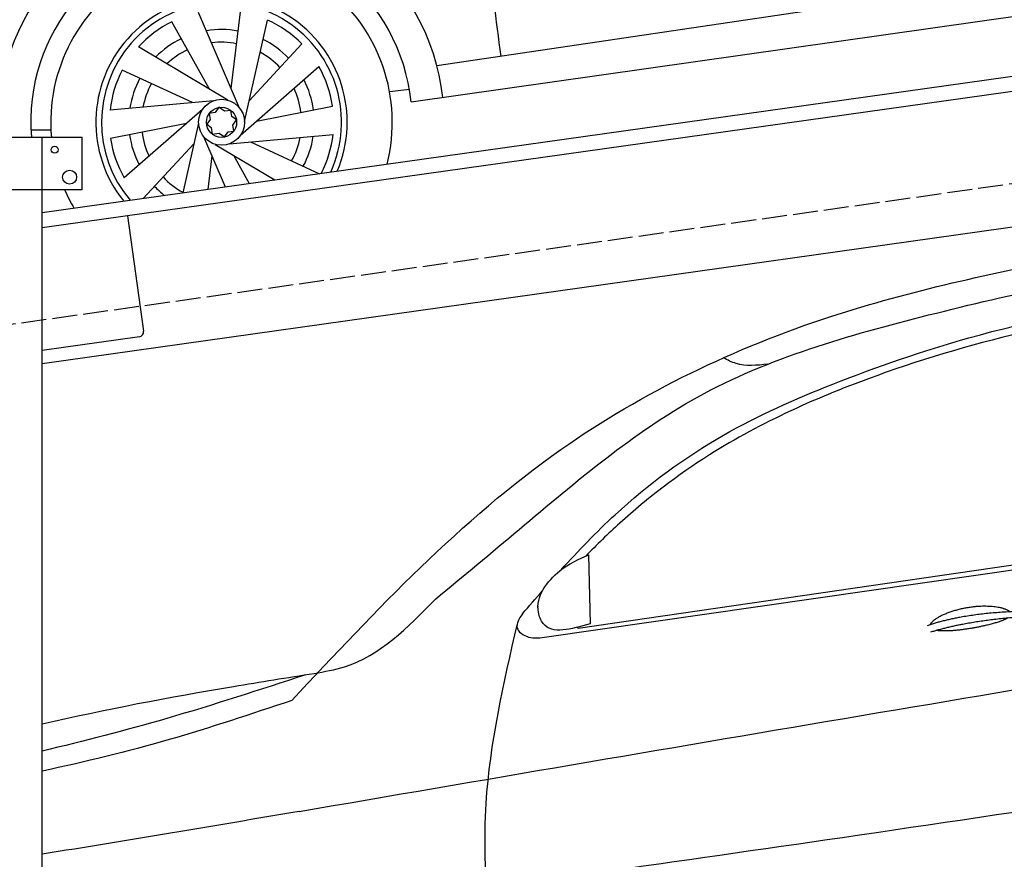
# Model space of a CAD drawing. Extents: x 13 to 6414, y -200 to 6401.
# Tile 4 of 6: x 1239 to 3214, y 2488 to 4172. Entities that reach past the tile are written whole.
import ezdxf

# ---------------------------------------------------------------- set-up
doc = ezdxf.new("R2010")
doc.units = 0
doc.header["$LTSCALE"] = 10
doc.header["$MEASUREMENT"] = 0
doc.linetypes.add('GEN3', pattern=[6.25, 5, -1.25])
doc.layers.get('0').update_dxf_attribs({"linetype": 'CONTINUOUS'})
doc.layers.get('DEFPOINTS').update_dxf_attribs({"linetype": 'CONTINUOUS'})
doc.layers.add('3', color=6, linetype='GEN3')
doc.layers.add('CAR', color=1, linetype='CONTINUOUS')
doc.layers.add('AM_0', color=7, linetype='CONTINUOUS', lineweight=30)
doc.layers.add('AM_5', color=3, linetype='CONTINUOUS', lineweight=15)
doc.dimstyles.new('KLAUS_DXF', dxfattribs={"dimscale": 20, "dimtxt": 3.5, "dimasz": 2, "dimexe": 2, "dimexo": 1, "dimgap": 1.5, "dimtad": 1, "dimlfac": 0.1, "dimdsep": 46, "dimtxsty": 'STANDARD', "dimblk": 'DOT', "dimcen": 2, "dimclrd": 256, "dimclre": 256, "dimclrt": 2, "dimadec": 0, "dimazin": 0, "dimtfac": 1, "dimtmove": 2, "dimatfit": 3, "dimfxl": 1, "dimtolj": 1, "dimarcsym": 0})

# ---------------------------------------------------------------- blocks, each defined once
blk = doc.blocks.new('_DOT')
at = {"color": 0, "linetype": 'ByBlock'}
blk.add_line((-0.5, 0), (-1, 0), dxfattribs=at)
at = {"color": 0, "linetype": 'ByBlock', "const_width": 0.5}
blk.add_lwpolyline([(-0.25, 0, 1), (0.25, 0, 1)], format="xyb", close=True, dxfattribs=at)
blk = doc.blocks.new('*D9')
at = {"layer": 'AM_5', "lineweight": -2, "transparency": 16777216}
for p, q in [((504.1, 3240), (84.1, 3240)), ((124.1, 2280), (124.1, 3200)), ((5804.1, 2240), (84.1, 2240))]:
    blk.add_line(p, q, dxfattribs=at)
at = {"layer": 'DEFPOINTS', "color": 0, "transparency": 16777216}
for p in [(124.1, 3240), (524.1, 3240), (5824.1, 2240)]:
    blk.add_point(p, dxfattribs=at)
at = {"layer": 'AM_5', "lineweight": -2, "transparency": 16777216, "xscale": 40, "yscale": 40, "zscale": 40}
for p, rotation in [((124.1, 3240), 90), ((124.1, 2240), 270)]:
    blk.add_blockref('_DOT', p, dxfattribs=dict(at, rotation=rotation))
at = {"layer": 'AM_5', "color": 2, "transparency": 16777216, "insert": (59.1, 2740), "char_height": 70, "attachment_point": 5, "rotation": 90}
blk.add_mtext('\\A1;100', dxfattribs=at)
blk = doc.blocks.new('Car 175')
at = {"layer": 'CAR'}
for p, q in [((17476, 1674.8), (15621.3, 1399.3)), ((15569.8, 1327.3), (17540.8, 1607.4)), ((15225.6, 1314.9), (15143.5, 1506.5)), ((15208.9, 1353.8), (15227.2, 1508)), ((15165.5, 1352.4), (15089.7, 1488)), ((15235.4, 1288.1), (15281.7, 1491.4)), ((15244.8, 1329.5), (15350.3, 1443.4)), ((15201.9, 1330.7), (15022.8, 1437.5)), ((15131.2, 1325.7), (14990.2, 1390.9)), ((15227.7, 1260.7), (15384.6, 1398)), ((15526, 1348.2), (15566.2, 1352.4)), ((15173.4, 1329.6), (14965.8, 1310.7)), ((15151.1, 1312), (14994.2, 1174.6)), ((15259.6, 1288.6), (15411.9, 1318.8)), ((15529.8, 1321.6), (15530, 1321.6)), ((15119.2, 1284), (14966.8, 1253.8)), ((15143.3, 1284.5), (15111.5, 1144.7)), ((14806.7, 1270.9), (14847.3, 1271)), ((15153.2, 1257.8), (15196.5, 1156.6)), ((15205.3, 1243.1), (15413, 1261.9)), ((15247.5, 1246.9), (15385.6, 1183.2)), ((15133.9, 1243.2), (15032.4, 1133.6)), ((15176.8, 1242), (15296.4, 1170.7)), ((15169.9, 1218.9), (15161.9, 1151.7)), ((15213.3, 1220.3), (15245, 1163.4))]:
    blk.add_line(p, q, dxfattribs=at)
for points in [[(15176.3, 1305.6), (15164.8, 1304), (15166.5, 1291.9)], [(15195.5, 1308.3), (15184.1, 1316.5), (15176.3, 1305.6)], [(15209.9, 1298), (15208.2, 1310.1), (15195.5, 1308.3)], [(15166.5, 1291.9), (15159.7, 1282.3), (15168.8, 1275.8)], [(15212.3, 1280.7), (15219.7, 1291), (15209.9, 1298)], [(15168.8, 1275.8), (15170.7, 1262.4), (15184.8, 1264.4)], [(15184.8, 1264.4), (15195.3, 1256.8), (15202.5, 1266.9)], [(15202.5, 1266.9), (15214, 1268.5), (15212.3, 1280.7)]]:
    blk.add_lwpolyline(points, dxfattribs=at)
for radius in [46.1, 30.3]:
    blk.add_circle((15189.4, 1286.3), radius, dxfattribs=at)
for radius, start, end in [(446.4, 6.4181, 183.8815), (382.6, 6.1394, 184.5303), (342.5, 345.7891, 185.0628), (252, 337.0903, 218.9097), (240.7, 335.4593, 220.5407), (224.9, 116.3101, 137.7752), (224.9, 44.3101, 65.7752), (186, 79.7019, 99.3476), (186, 115.7019, 135.3476), (160.5, 79.1419, 97.0908), (186, 43.7019, 63.3476), (160.5, 115.1419, 133.0908), (160.5, 43.1419, 61.0908), (224.9, 152.3101, 173.7752), (224.9, 8.3101, 29.7752), (186, 151.7019, 171.3476), (160.5, 151.1419, 169.0908), (186, 7.7019, 27.3476), (160.5, 7.1419, 25.0908), (160.5, 187.1419, 205.0908), (224.9, 188.3101, 209.7752), (186, 187.7019, 207.3476), (160.5, 331.1419, 349.0908), (186, 331.7019, 351.3476), (224.9, 332.861, 353.7752), (160.5, 223.1419, 241.0908), (342.5, 203.2572, 210.2109), (186, 223.7019, 232.0913)]:
    blk.add_arc((15189.4, 1286.3), radius, start, end, dxfattribs=at)
blk.add_open_spline([(15782.1, 2215.5), (15754.6, 2095.7), (15694.1, 1832.5), (15729.9, 1564.4), (15749.4, 1418.3)], degree=3, knots=[0, 0, 0, 0, 365.78302, 803.634986, 803.634986, 803.634986, 803.634986], dxfattribs=at)
blk = doc.blocks.new('Car 175 EG')
at = {"layer": 'CAR'}
for p, q in [((15837.3, 2188.3), (17534.5, 2433.4)), ((15904.4, 2206.8), (17534.5, 2444.4)), ((15925.3, 2353.7), (15928.4, 2215.5)), ((15904.4, 2206.8), (15903.1, 2208.3))]:
    blk.add_line(p, q, dxfattribs=at)
for points, degree, knots in [([(15618.2, 2264.7), (15674.3, 2311.2), (15844.4, 2452.1), (16141.1, 2707.5), (16615.8, 2842.2), (17080.9, 2943.8), (17393.7, 2966.3), (17534.5, 2975.9)], 3, [0, 0, 0, 0, 218.844855, 663.888154, 1156.086056, 1672.421782, 2095.069104, 2095.069104, 2095.069104, 2095.069104]), ([(15330.2, 2061.6), (15499.7, 2242.7), (15807.7, 2571.9), (16374.9, 2843.4), (16737.1, 2918.5), (16902.4, 2952.8)], 3, [0, 0, 0, 0, 738.220806, 1341.344928, 1847.31521, 1847.31521, 1847.31521, 1847.31521]), ([(15870.3, 2323.5), (15905.1, 2361.8), (16002.8, 2464), (16183.7, 2597.6), (16428.6, 2705), (16716.3, 2804.6), (17034, 2867.2), (17259.6, 2884.4), (17358.3, 2891.9)], 3, [117.352309, 117.352309, 117.352309, 117.352309, 272.540859, 541.806129, 784.156862, 1072.446581, 1454.195977, 1751.061842, 1751.061842, 1751.061842, 1751.061842]), ([(16895.9, 2820.7), (16868.2, 2815.3), (16735.5, 2787.6), (16485.8, 2714.9), (16203.2, 2589.4), (16018.5, 2448.5), (15942, 2373.8), (15919.7, 2351.2)], 3, [511.867426, 511.867426, 511.867426, 511.867426, 596.429185, 918.958376, 1290.506038, 1516.177085, 1611.41328, 1611.41328, 1611.41328, 1611.41328]), ([(16285, 2736), (16263.2, 2733.7), (16231.8, 2730.3), (16204.2, 2744.4), (16195.8, 2748.8)], 3, [0, 0, 0, 0, 63.604054, 91.595888, 91.595888, 91.595888, 91.595888]), ([(15928.4, 2215.5), (15890.6, 2204.3), (15842.9, 2190.2), (15813.2, 2261.9), (15858.2, 2323.2), (15905.7, 2344.8), (15925.3, 2353.7)], 3, [0, 0, 0, 0, 93.893169, 118.374194, 212.097975, 277.811871, 277.811871, 277.811871, 277.811871]), ([(15375.3, 2115.9), (15396, 2119.5), (15492.1, 2135.9), (15562.7, 2208.1), (15618.2, 2264.7)], 3, [0, 0, 0, 0, 62.408747, 289.307571, 289.307571, 289.307571, 289.307571]), ([(15792.7, 2235.3), (15786.2, 2225.5), (15777.8, 2212.8), (15785.1, 2201.4), (15786.7, 2198.8)], 3, [0, 0, 0, 0, 30.438073, 39.171624, 39.171624, 39.171624, 39.171624]), ([(16611.3, 2214.3), (16614.7, 2222.5), (16638.9, 2239.9), (16692.8, 2256.8), (16739.6, 2253.7), (16764.7, 2244.8), (16770, 2240.2), (16770.2, 2240)], 5, [0.0314681, 0.0314681, 0.0314681, 0.0314681, 0.0314681, 0.0314681, 0.300106, 0.500106, 0.5095952, 0.5095952, 0.5095952, 0.5095952, 0.5095952, 0.5095952]), ([(15782.1, 2215.5), (15754.6, 2095.7), (15694.1, 1832.5), (15729.9, 1564.4), (15749.4, 1418.3)], 3, [0, 0, 0, 0, 365.78302, 803.634986, 803.634986, 803.634986, 803.634986]), ([(16766.9, 2227.5), (16763.5, 2225.2), (16746.7, 2217), (16713.5, 2208.3), (16667.2, 2200.5), (16635.8, 2199.7), (16622.5, 2202.2)], 5, [0.6133618, 0.6133618, 0.6133618, 0.6133618, 0.6133618, 0.6133618, 0.700106, 0.9252293, 0.9252293, 0.9252293, 0.9252293, 0.9252293, 0.9252293]), ([(15786.7, 2198.8), (15791.4, 2195.6), (15806.2, 2185.3), (15824.7, 2187.1), (15837.3, 2188.3)], 3, [0, 0, 0, 0, 16.774796, 52.993244, 52.993244, 52.993244, 52.993244]), ([(14829.8, 2014.5), (14956.7, 2044), (15138.7, 2078.7), (15321.3, 2107.4), (15375.3, 2115.9)], 3, [321.085946, 321.085946, 321.085946, 321.085946, 711.926076, 875.841352, 875.841352, 875.841352, 875.841352]), ([(15358.8, 2113.3), (15266.1, 2083), (15091.4, 2025.8), (14913.6, 1980.1), (14829.8, 1960.2)], 3, [0, 0, 0, 0, 292.649702, 551.118371, 551.118371, 551.118371, 551.118371]), ([(15330.2, 2061.6), (15248.5, 2034.3), (15083.8, 1979.1), (14915.2, 1938.3), (14829.8, 1919.8)], 3, [0, 0, 0, 0, 258.392711, 520.699184, 520.699184, 520.699184, 520.699184]), ([(17534.5, 1951.4), (17167.9, 1895.6), (16474.5, 1790.1), (15779.9, 1692.9), (15452.5, 1647)], 3, [47.181125, 47.181125, 47.181125, 47.181125, 1159.478774, 2151.345069, 2151.345069, 2151.345069, 2151.345069])]:
    blk.add_open_spline(points, degree=degree, knots=knots, dxfattribs=at)
for points, degree in [([(15792.7, 2235.3), (15806.1, 2250.8), (15819.6, 2266.3), (15833.2, 2281.7)], 3), ([(15824, 2248.4), (15824.2, 2249), (15824.5, 2249.6), (15824.8, 2250.2)], 3), ([(16605.4, 2212.3), (16678.6, 2237), (16785.1, 2240.6)], 2), ([(16611.9, 2199.1), (16683.9, 2221.3), (16784.3, 2228.9)], 2), ([(15344.8, 1838.9), (16073.8, 1963.9), (16802.9, 2088.9), (17534.5, 2207.8)], 3), ([(15344.8, 1838.9), (15173.2, 1809.8), (15001.6, 1780.7), (14829.8, 1753.3)], 3)]:
    blk.add_open_spline(points, degree=degree, dxfattribs=at)

msp = doc.modelspace()

# ---------------------------------------------------------------- linework, layer by layer
for p, q in [((1284.081, 3785.181), (3762.92, 4133.559)), ((3770.066, 4104.269), (1284.081, 3754.886)), ((524.081, 3936.226), (1364.081, 3936.226)), ((1284.081, 296.226), (1284.081, 3936.226)), ((1364.081, 3831.226), (1364.081, 3936.226)), ((3988.805, 3862.357), (1284.081, 3482.233)), ((1364.081, 3831.226), (524.081, 3831.226)), ((1454.82, 3778.882), (1487.386, 3547.159)), ((1478.875, 3535.865), (1284.081, 3508.488))]:
    msp.add_line(p, q)
for centre, radius in [((1309.081, 3911.226), 7), ((1339.081, 3856.226), 14)]:
    msp.add_circle(centre, radius)
msp.add_arc((1477.483, 3545.768), 10, 278, 8)
at = {"layer": '3'}
msp.add_line((747.49, 3494.675), (5754.898, 4198.42), dxfattribs=at)

# ---------------------------------------------------------------- block references
at = {"layer": 'AM_0'}
for name, p in [('Car 175', (-13545.683, 2680.11)), ('Car 175 EG', (-13545.683, 745.11))]:
    msp.add_blockref(name, p, dxfattribs=at)

# ---------------------------------------------------------------- dimensions: what is measured, and where the dimension line sits
at = {"layer": 'AM_5'}
dim = msp.add_linear_dim(base=(124.09, 3240), p1=(5824.081, 2240), p2=(524.081, 3240), angle=90, dimstyle='KLAUS_DXF', override={"dimpost": '', "dimtol": 0, "dimlim": 0, "dimtp": 0, "dimtm": 0, "dimtfac": 1, "dimtdec": 2, "dimtolj": 1, "dimtzin": 7}, dxfattribs=at)
dim.commit()
dim.dimension.update_dxf_attribs({"geometry": '*D9', "text_midpoint": (59.09, 2740)})

doc.saveas('drawing.dxf')
